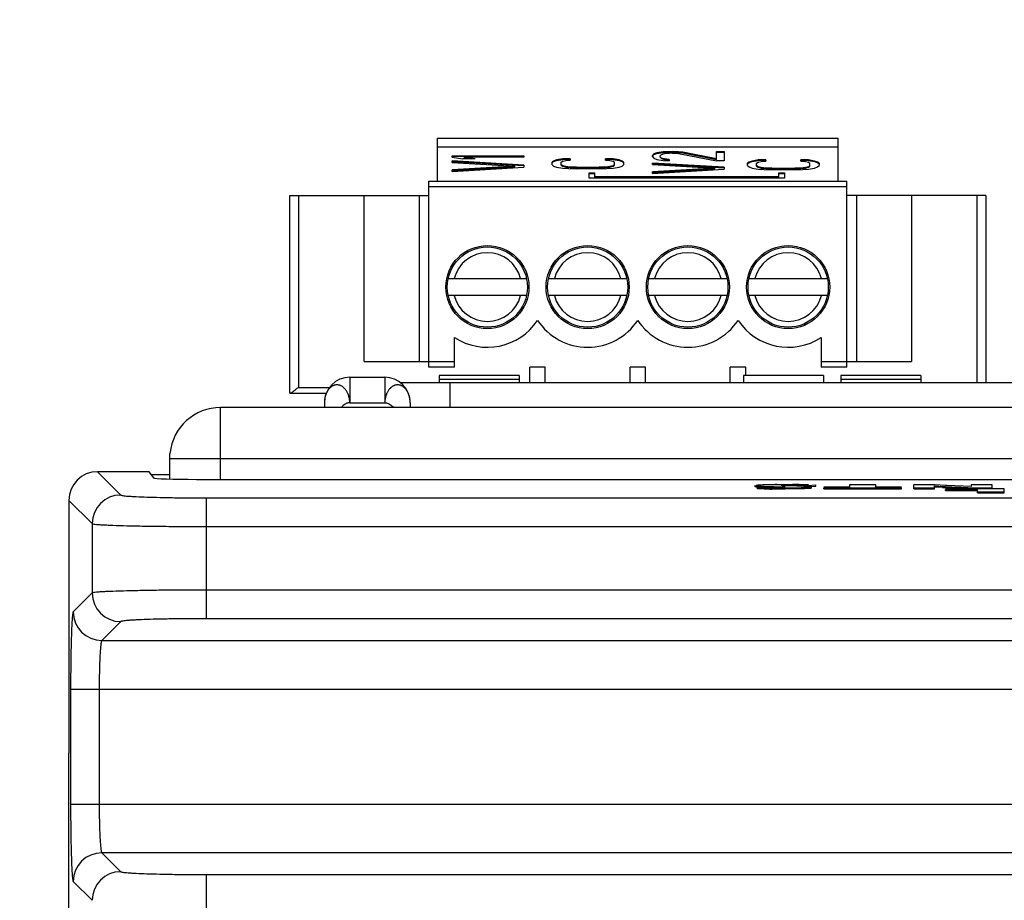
# Model space of a CAD drawing. Header units: inches. Extents: x 0 to 34, y 0 to 22.
# Tile 127 of 157: x 13.2 to 14.6, y 15.8 to 17. Entities that reach past the tile are written whole.
import ezdxf

# ---------------------------------------------------------------- set-up
doc = ezdxf.new("R2010")
doc.units = ezdxf.units.IN
doc.header["$LTSCALE"] = 1.87
doc.header["$MEASUREMENT"] = 0
doc.layers.get('0').update_dxf_attribs({"linetype": 'CONTINUOUS'})
doc.layers.add('DIMENSIONS', color=7, linetype='CONTINUOUS')
doc.styles.get("Standard").update_dxf_attribs({"font": 'txt', "width": 0.8})
doc.dimstyles.new('DIMSTYLE_1', dxfattribs={"dimtxt": 0.125, "dimasz": 0.18, "dimexe": 0.125, "dimexo": 0.0625, "dimgap": 0.0625, "dimtad": 0, "dimtih": 1, "dimtoh": 1, "dimzin": 4, "dimdsep": 46, "dimtxsty": 'STANDARD', "dimblk": '_FILLED', "dimblk1": '_FILLED', "dimblk2": '_FILLED', "dimcen": 0.09, "dimadec": 0, "dimazin": 0, "dimtp": 0.01, "dimtm": 0.01, "dimtfac": 1, "dimtofl": 0, "dimtmove": 0, "dimatfit": 3, "dimldrblk": '_FILLED', "dimfxl": 1, "dimtolj": 1, "dimtzin": 4, "dimarcsym": 0})

# ---------------------------------------------------------------- blocks, each defined once
blk = doc.blocks.new('_FILLED')
at = {"color": 0, "linetype": 'BYBLOCK'}
blk.add_solid([(0, 0), (-1, 0.1736), (-1, -0.1736)], dxfattribs=at)
blk = doc.blocks.new('*D1')
at = {"layer": 'DIMENSIONS', "color": 2, "linetype": 'CONTINUOUS'}
for p, q in [((12.5437, 20.0523), (11.5777, 20.0523)), ((11.7027, 20.0523), (11.7026, 16.2593)), ((11.7026, 12.2163), (11.7026, 16.0093)), ((13.4092, 12.2163), (11.5776, 12.2163))]:
    blk.add_line(p, q, dxfattribs=at)
at = {"layer": 'DIMENSIONS', "color": 2, "linetype": 'CONTINUOUS', "xscale": 0.18, "yscale": 0.18, "zscale": 0.18}
for p, rotation in [((11.7027, 20.0523), 89.9986271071), ((11.7026, 12.2163), 270)]:
    blk.add_blockref('_FILLED', p, dxfattribs=dict(at, rotation=rotation))
at = {"layer": 'DIMENSIONS', "color": 2, "linetype": 'CONTINUOUS', "insert": (11.7026, 16.1968), "char_height": 0.125, "width": 1.025, "attachment_point": 2, "line_spacing_factor": 0.9}
blk.add_mtext('7.84{\\Ftxt.shx;\\W1.000000;\\H0.125000; }[199]', dxfattribs=at)

msp = doc.modelspace()

# ---------------------------------------------------------------- linework, layer by layer
at = {"color": 7, "linetype": 'CONTINUOUS'}
for p, q in [((13.8207, 16.8845), (13.8207, 16.8255)), ((13.8207, 16.8845), (14.3719, 16.8845)), ((14.3719, 16.8255), (14.3719, 16.8845)), ((13.8207, 16.8724), (14.3719, 16.8724)), ((14.1185, 16.8628), (14.1165, 16.8606)), ((14.1165, 16.8599), (14.1185, 16.862)), ((14.1227, 16.8642), (14.1185, 16.8628)), ((14.1185, 16.862), (14.1227, 16.8635)), ((14.1185, 16.862), (14.1185, 16.8628)), ((14.1311, 16.8657), (14.1227, 16.8642)), ((14.1227, 16.8635), (14.1311, 16.8649)), ((14.1227, 16.8635), (14.1227, 16.8642)), ((14.1269, 16.8603), (14.129, 16.8621)), ((14.129, 16.8621), (14.1332, 16.8632)), ((14.1395, 16.866), (14.1311, 16.8657)), ((14.1311, 16.8649), (14.1311, 16.8657)), ((14.1311, 16.8649), (14.1395, 16.8653)), ((14.1332, 16.8632), (14.1395, 16.8639)), ((14.1395, 16.8653), (14.1395, 16.866)), ((14.1395, 16.866), (14.1437, 16.866)), ((14.1395, 16.8653), (14.1437, 16.8653)), ((14.1437, 16.8639), (14.1395, 16.8639)), ((14.1437, 16.8653), (14.1437, 16.866)), ((14.1521, 16.8657), (14.1437, 16.866)), ((14.1437, 16.8653), (14.1521, 16.8649)), ((14.1437, 16.8639), (14.1521, 16.8632)), ((14.1521, 16.8649), (14.1521, 16.8657)), ((14.1583, 16.865), (14.1521, 16.8657)), ((14.1521, 16.8649), (14.1583, 16.8642)), ((14.1521, 16.8632), (14.2044, 16.8531)), ((14.1583, 16.8642), (14.1583, 16.865)), ((14.2044, 16.856), (14.1583, 16.865)), ((14.1583, 16.8642), (14.2044, 16.8552)), ((14.2044, 16.8552), (14.2044, 16.866)), ((14.2044, 16.866), (14.2149, 16.866)), ((14.2044, 16.8653), (14.2149, 16.8653)), ((14.2149, 16.866), (14.2149, 16.8531)), ((13.8414, 16.8581), (13.8414, 16.8603)), ((13.8414, 16.8603), (13.9398, 16.8603)), ((13.8414, 16.8595), (13.9398, 16.8595)), ((13.8414, 16.8581), (13.856, 16.856)), ((13.8414, 16.8509), (13.8414, 16.8531)), ((13.9398, 16.8473), (13.8414, 16.8531)), ((13.8414, 16.8523), (13.9398, 16.8466)), ((13.8414, 16.8509), (13.9272, 16.8459)), ((13.8728, 16.856), (13.856, 16.856)), ((13.8581, 16.8574), (13.8581, 16.8581)), ((13.8728, 16.856), (13.8581, 16.8581)), ((13.9398, 16.8581), (13.8581, 16.8581)), ((13.8581, 16.8574), (13.8677, 16.856)), ((13.9398, 16.8603), (13.9398, 16.8581)), ((13.9806, 16.853), (13.9785, 16.8512)), ((13.9785, 16.8504), (13.9806, 16.8522)), ((13.9785, 16.8479), (13.9785, 16.8512)), ((13.9848, 16.8544), (13.9806, 16.853)), ((13.9806, 16.8522), (13.9848, 16.8537)), ((13.9806, 16.8522), (13.9806, 16.853)), ((13.9932, 16.8559), (13.9848, 16.8544)), ((13.9848, 16.8537), (13.9932, 16.8551)), ((13.9848, 16.8537), (13.9848, 16.8544)), ((13.9911, 16.8512), (13.9932, 16.8526)), ((13.9911, 16.8472), (13.9911, 16.8512)), ((14.0036, 16.8562), (13.9932, 16.8559)), ((13.9932, 16.8551), (13.9932, 16.8559)), ((13.9932, 16.8551), (14.0036, 16.8555)), ((13.9932, 16.8526), (13.9973, 16.8537)), ((13.9973, 16.8537), (14.0036, 16.8541)), ((14.0036, 16.8562), (14.0036, 16.8541)), ((14.0518, 16.8541), (14.0518, 16.8562)), ((14.0623, 16.8559), (14.0518, 16.8562)), ((14.0518, 16.8555), (14.0623, 16.8551)), ((14.0518, 16.8541), (14.0581, 16.8537)), ((14.0581, 16.8537), (14.0623, 16.8526)), ((14.0623, 16.8551), (14.0623, 16.8559)), ((14.0706, 16.8544), (14.0623, 16.8559)), ((14.0623, 16.8551), (14.0706, 16.8537)), ((14.0623, 16.8526), (14.0644, 16.8512)), ((14.0644, 16.8472), (14.0644, 16.8512)), ((14.0706, 16.8537), (14.0706, 16.8544)), ((14.0748, 16.853), (14.0706, 16.8544)), ((14.0706, 16.8537), (14.0748, 16.8522)), ((14.0748, 16.8522), (14.0748, 16.853)), ((14.0769, 16.8512), (14.0748, 16.853)), ((14.0748, 16.8522), (14.0769, 16.8504)), ((14.0769, 16.8512), (14.0769, 16.8479)), ((14.1165, 16.8592), (14.1165, 16.8606)), ((14.1165, 16.8592), (14.1185, 16.8567)), ((14.1165, 16.8481), (14.1165, 16.8502)), ((14.2149, 16.8445), (14.1165, 16.8502)), ((14.1165, 16.8495), (14.2149, 16.8437)), ((14.1185, 16.8567), (14.1227, 16.8552)), ((14.1227, 16.8552), (14.1311, 16.8538)), ((14.1269, 16.8581), (14.1269, 16.8603)), ((14.129, 16.857), (14.1269, 16.8588)), ((14.1269, 16.8581), (14.129, 16.8563)), ((14.129, 16.8563), (14.129, 16.857)), ((14.1332, 16.856), (14.129, 16.857)), ((14.129, 16.8563), (14.1332, 16.8552)), ((14.1311, 16.8538), (14.1395, 16.8534)), ((14.1332, 16.8552), (14.1332, 16.856)), ((14.1395, 16.8552), (14.1332, 16.856)), ((14.1332, 16.8552), (14.1395, 16.8545)), ((14.1395, 16.8552), (14.1395, 16.8534)), ((14.2149, 16.8531), (14.2044, 16.8531)), ((14.2493, 16.8516), (14.2472, 16.8498)), ((14.2472, 16.849), (14.2493, 16.8508)), ((14.2472, 16.8466), (14.2472, 16.8498)), ((14.2534, 16.853), (14.2493, 16.8516)), ((14.2493, 16.8508), (14.2534, 16.8523)), ((14.2493, 16.8508), (14.2493, 16.8516)), ((14.2618, 16.8545), (14.2534, 16.853)), ((14.2534, 16.8523), (14.2618, 16.8537)), ((14.2534, 16.8523), (14.2534, 16.853)), ((14.2597, 16.8498), (14.2618, 16.8512)), ((14.2597, 16.8458), (14.2597, 16.8498)), ((14.2723, 16.8548), (14.2618, 16.8545)), ((14.2618, 16.8537), (14.2618, 16.8545)), ((14.2618, 16.8537), (14.2723, 16.8541)), ((14.2618, 16.8512), (14.266, 16.8523)), ((14.266, 16.8523), (14.2723, 16.8527)), ((14.2723, 16.8548), (14.2723, 16.8527)), ((14.3205, 16.8527), (14.3205, 16.8548)), ((14.3309, 16.8545), (14.3205, 16.8548)), ((14.3205, 16.8541), (14.3309, 16.8537)), ((14.3205, 16.8527), (14.3267, 16.8523)), ((14.3267, 16.8523), (14.3309, 16.8512)), ((14.3309, 16.8537), (14.3309, 16.8545)), ((14.3393, 16.853), (14.3309, 16.8545)), ((14.3309, 16.8537), (14.3393, 16.8523)), ((14.3309, 16.8512), (14.333, 16.8498)), ((14.333, 16.8458), (14.333, 16.8498)), ((14.3393, 16.8523), (14.3393, 16.853)), ((14.3435, 16.8516), (14.3393, 16.853)), ((14.3393, 16.8523), (14.3435, 16.8508)), ((14.3435, 16.8508), (14.3435, 16.8516)), ((14.3456, 16.8498), (14.3435, 16.8516)), ((14.3435, 16.8508), (14.3456, 16.849)), ((14.3456, 16.8498), (14.3456, 16.8466)), ((13.9272, 16.8459), (13.8414, 16.8408)), ((13.8414, 16.8401), (13.9272, 16.8451)), ((13.8414, 16.8387), (13.9398, 16.8444)), ((13.8414, 16.8387), (13.8414, 16.8408)), ((13.9272, 16.8451), (13.9272, 16.8459)), ((13.9398, 16.8473), (13.9398, 16.8444)), ((13.9785, 16.8479), (13.9806, 16.8461)), ((13.9806, 16.8461), (13.9848, 16.8447)), ((13.9848, 16.8447), (13.9932, 16.8433)), ((13.9932, 16.8465), (13.9911, 16.8479)), ((13.9911, 16.8472), (13.9932, 16.8458)), ((13.9932, 16.8458), (13.9932, 16.8465)), ((13.9973, 16.8454), (13.9932, 16.8465)), ((13.9932, 16.8458), (13.9973, 16.8447)), ((13.9932, 16.8433), (14.0015, 16.8425)), ((13.9973, 16.8447), (13.9973, 16.8454)), ((14.0036, 16.8447), (13.9973, 16.8454)), ((13.9973, 16.8447), (14.0036, 16.844)), ((14.0015, 16.8425), (14.012, 16.8422)), ((14.0036, 16.844), (14.0036, 16.8447)), ((14.012, 16.8443), (14.0036, 16.8447)), ((14.0036, 16.844), (14.012, 16.8436)), ((14.012, 16.8436), (14.012, 16.8443)), ((14.012, 16.8443), (14.0434, 16.8443)), ((14.012, 16.8436), (14.0434, 16.8436)), ((14.0434, 16.8422), (14.012, 16.8422)), ((14.0295, 16.8294), (14.0295, 16.8366)), ((14.0295, 16.8366), (14.0374, 16.8366)), ((14.0295, 16.8358), (14.0374, 16.8358)), ((14.0374, 16.831), (14.0374, 16.8366)), ((14.0518, 16.8447), (14.0434, 16.8443)), ((14.0434, 16.8436), (14.0434, 16.8443)), ((14.0434, 16.8436), (14.0518, 16.844)), ((14.0434, 16.8422), (14.0539, 16.8425)), ((14.0581, 16.8454), (14.0518, 16.8447)), ((14.0518, 16.844), (14.0518, 16.8447)), ((14.0518, 16.844), (14.0581, 16.8447)), ((14.0539, 16.8425), (14.0623, 16.8433)), ((14.0623, 16.8465), (14.0581, 16.8454)), ((14.0581, 16.8447), (14.0623, 16.8458)), ((14.0581, 16.8447), (14.0581, 16.8454)), ((14.0644, 16.8479), (14.0623, 16.8465)), ((14.0623, 16.8458), (14.0644, 16.8472)), ((14.0623, 16.8458), (14.0623, 16.8465)), ((14.0623, 16.8433), (14.0706, 16.8447)), ((14.0706, 16.8447), (14.0748, 16.8461)), ((14.0748, 16.8461), (14.0769, 16.8479)), ((14.1165, 16.8481), (14.2023, 16.843)), ((14.2023, 16.843), (14.1165, 16.838)), ((14.1165, 16.8372), (14.2023, 16.8423)), ((14.1165, 16.8358), (14.2149, 16.8416)), ((14.1165, 16.8358), (14.1165, 16.838)), ((14.2023, 16.8423), (14.2023, 16.843)), ((14.2149, 16.8445), (14.2149, 16.8416)), ((14.2472, 16.8466), (14.2493, 16.8448)), ((14.2493, 16.8448), (14.2534, 16.8433)), ((14.2534, 16.8433), (14.2618, 16.8419)), ((14.2618, 16.8451), (14.2597, 16.8466)), ((14.2597, 16.8458), (14.2618, 16.8444)), ((14.2618, 16.8444), (14.2618, 16.8451)), ((14.266, 16.844), (14.2618, 16.8451)), ((14.2618, 16.8444), (14.266, 16.8433)), ((14.2618, 16.8419), (14.2702, 16.8412)), ((14.266, 16.8433), (14.266, 16.844)), ((14.2723, 16.8433), (14.266, 16.844)), ((14.266, 16.8433), (14.2723, 16.8426)), ((14.2702, 16.8412), (14.2807, 16.8408)), ((14.2723, 16.8426), (14.2723, 16.8433)), ((14.2807, 16.843), (14.2723, 16.8433)), ((14.2723, 16.8426), (14.2807, 16.8422)), ((14.2807, 16.8422), (14.2807, 16.843)), ((14.2807, 16.843), (14.3121, 16.843)), ((14.2807, 16.8422), (14.3121, 16.8422)), ((14.3121, 16.8408), (14.2807, 16.8408)), ((14.2903, 16.831), (14.2903, 16.8366)), ((14.2903, 16.8366), (14.2981, 16.8366)), ((14.2903, 16.8358), (14.2981, 16.8358)), ((14.2981, 16.8366), (14.2981, 16.8294)), ((14.3205, 16.8433), (14.3121, 16.843)), ((14.3121, 16.8422), (14.3121, 16.843)), ((14.3121, 16.8422), (14.3205, 16.8426)), ((14.3121, 16.8408), (14.3225, 16.8412)), ((14.3267, 16.844), (14.3205, 16.8433)), ((14.3205, 16.8426), (14.3205, 16.8433)), ((14.3205, 16.8426), (14.3267, 16.8433)), ((14.3225, 16.8412), (14.3309, 16.8419)), ((14.3309, 16.8451), (14.3267, 16.844)), ((14.3267, 16.8433), (14.3309, 16.8444)), ((14.3267, 16.8433), (14.3267, 16.844)), ((14.333, 16.8466), (14.3309, 16.8451)), ((14.3309, 16.8444), (14.333, 16.8458)), ((14.3309, 16.8444), (14.3309, 16.8451)), ((14.3309, 16.8419), (14.3393, 16.8433)), ((14.3393, 16.8433), (14.3435, 16.8448)), ((14.3435, 16.8448), (14.3456, 16.8466)), ((13.8089, 16.5696), (13.8089, 16.8255)), ((13.8089, 16.8255), (14.3837, 16.8255)), ((14.2981, 16.8294), (14.0295, 16.8294)), ((14.0374, 16.8317), (14.2903, 16.8317)), ((14.0374, 16.831), (14.2903, 16.831)), ((14.3837, 16.5696), (14.3837, 16.8255)), ((14.3837, 16.8176), (13.8089, 16.8176)), ((13.618, 16.5342), (13.618, 16.8058)), ((13.618, 16.8058), (13.8089, 16.8058)), ((13.6298, 16.8058), (13.6298, 16.542)), ((13.7203, 16.5775), (13.7203, 16.8058)), ((13.7958, 16.8058), (13.7958, 16.5775)), ((14.5747, 16.8058), (14.3837, 16.8058)), ((14.3968, 16.8058), (14.3968, 16.5775)), ((14.4723, 16.8058), (14.4723, 16.5775)), ((14.5629, 16.5483), (14.5629, 16.8058)), ((14.5747, 16.8058), (14.5747, 16.5483)), ((13.8358, 16.6916), (13.9435, 16.6916)), ((13.9736, 16.6916), (14.0813, 16.6916)), ((14.1114, 16.6916), (14.2191, 16.6916)), ((14.2492, 16.6916), (14.3569, 16.6916)), ((13.9435, 16.668), (13.8358, 16.668)), ((14.0813, 16.668), (13.9736, 16.668)), ((14.2191, 16.668), (14.1114, 16.668)), ((14.3569, 16.668), (14.2492, 16.668)), ((13.8444, 16.5696), (13.8444, 16.6106)), ((14.3483, 16.6106), (14.3483, 16.5696)), ((13.7203, 16.5775), (13.8444, 16.5775)), ((13.8444, 16.5696), (13.8089, 16.5696)), ((13.9479, 16.5483), (13.9479, 16.5696)), ((13.9692, 16.5696), (13.9479, 16.5696)), ((13.9692, 16.5483), (13.9692, 16.5696)), ((14.0857, 16.5483), (14.0857, 16.5696)), ((14.107, 16.5696), (14.0857, 16.5696)), ((14.107, 16.5483), (14.107, 16.5696)), ((14.2235, 16.5483), (14.2235, 16.5696)), ((14.2448, 16.5696), (14.2235, 16.5696)), ((14.2448, 16.5583), (14.2448, 16.5696)), ((14.3483, 16.5775), (14.4723, 16.5775)), ((14.3837, 16.5696), (14.3483, 16.5696)), ((13.7005, 16.5559), (13.7005, 16.5209)), ((13.7005, 16.5559), (13.7485, 16.5559)), ((13.7485, 16.5559), (13.7485, 16.5209)), ((13.8235, 16.5583), (13.8235, 16.5483)), ((13.9335, 16.5583), (13.8235, 16.5583)), ((13.8235, 16.5533), (13.9335, 16.5533)), ((13.9335, 16.5583), (13.9335, 16.5483)), ((14.2415, 16.5583), (14.2415, 16.5483)), ((14.3515, 16.5583), (14.2415, 16.5583)), ((14.3515, 16.5583), (14.3515, 16.5483)), ((14.3755, 16.5583), (14.3755, 16.5483)), ((14.4855, 16.5583), (14.3755, 16.5583)), ((14.3755, 16.5533), (14.4855, 16.5533)), ((14.4855, 16.5583), (14.4855, 16.5483)), ((13.6298, 16.542), (13.6727, 16.542)), ((14.9785, 16.5483), (13.7703, 16.5483)), ((13.8385, 16.5144), (13.8385, 16.5483)), ((13.618, 16.5342), (13.6683, 16.5342)), ((13.6655, 16.5209), (13.6655, 16.5144)), ((13.7005, 16.5209), (13.7485, 16.5209)), ((13.7835, 16.5209), (13.7835, 16.5144)), ((13.3537, 16.426), (13.3856, 16.3941)), ((13.4245, 16.426), (13.3537, 16.426)), ((13.4245, 16.426), (13.4308, 16.4176)), ((13.453, 16.4216), (13.4278, 16.4216)), ((13.4899, 16.4156), (16.6072, 16.4156)), ((14.2575, 16.4055), (14.2575, 16.4071)), ((14.259, 16.4067), (14.2644, 16.4063)), ((14.2644, 16.4078), (14.2592, 16.4074)), ((14.2663, 16.4046), (14.2596, 16.4051)), ((14.2703, 16.4049), (14.261, 16.4042)), ((14.261, 16.4027), (14.261, 16.4042)), ((14.27, 16.4025), (14.261, 16.4027)), ((14.2729, 16.408), (14.2644, 16.4078)), ((14.2644, 16.4063), (14.27, 16.4061)), ((14.2644, 16.4063), (14.27, 16.4061)), ((14.2882, 16.4047), (14.2703, 16.4049)), ((14.2769, 16.4042), (14.2769, 16.4058)), ((14.2769, 16.4058), (14.2911, 16.4054)), ((14.2849, 16.4056), (14.2911, 16.4054)), ((14.2946, 16.4048), (14.2882, 16.4047)), ((14.2911, 16.4054), (14.2981, 16.4051)), ((14.2936, 16.4083), (14.2925, 16.4083)), ((14.2927, 16.4024), (14.2927, 16.404)), ((14.2951, 16.4069), (14.2937, 16.4071)), ((14.2951, 16.4069), (14.2937, 16.4071)), ((14.2989, 16.405), (14.2946, 16.4048)), ((14.2995, 16.4067), (14.2951, 16.4069)), ((14.2978, 16.4074), (14.3027, 16.4075)), ((14.2981, 16.4051), (14.2989, 16.405)), ((14.3027, 16.4083), (14.2989, 16.4083)), ((14.3027, 16.4083), (14.2989, 16.4083)), ((14.3065, 16.4065), (14.2995, 16.4067)), ((14.315, 16.4062), (14.2995, 16.4067)), ((14.315, 16.4062), (14.3065, 16.4065)), ((14.3266, 16.4058), (14.315, 16.4062)), ((14.3329, 16.4055), (14.315, 16.4062)), ((14.3297, 16.4072), (14.3408, 16.4079)), ((14.3297, 16.4057), (14.3297, 16.4072)), ((14.3309, 16.4081), (14.3298, 16.4082)), ((14.3349, 16.406), (14.3408, 16.4064)), ((14.335, 16.4035), (14.335, 16.4051)), ((14.3408, 16.4064), (14.3408, 16.4079)), ((14.3871, 16.4048), (14.3522, 16.4048)), ((14.3522, 16.4025), (14.3522, 16.404)), ((14.3522, 16.404), (14.4586, 16.404)), ((14.3522, 16.4025), (14.4586, 16.4025)), ((14.3871, 16.4083), (14.3871, 16.4048)), ((14.4236, 16.4083), (14.3871, 16.4083)), ((14.4236, 16.4048), (14.4236, 16.4083)), ((14.4586, 16.4048), (14.4236, 16.4048)), ((14.4586, 16.4025), (14.4586, 16.404)), ((14.4755, 16.4025), (14.4755, 16.4083)), ((14.4999, 16.4083), (14.4755, 16.4083)), ((14.4755, 16.404), (14.5042, 16.404)), ((14.4755, 16.4025), (14.5042, 16.4025)), ((14.5045, 16.4081), (14.4999, 16.4083)), ((14.5045, 16.4081), (14.4999, 16.4083)), ((14.5042, 16.4049), (14.5042, 16.4065)), ((14.5042, 16.4065), (14.5164, 16.4058)), ((14.5042, 16.404), (14.5042, 16.4049)), ((14.5042, 16.4025), (14.5042, 16.404)), ((14.5043, 16.4065), (14.5164, 16.4058)), ((14.5149, 16.4043), (14.5043, 16.4049)), ((14.5194, 16.4074), (14.5045, 16.4081)), ((14.5194, 16.4074), (14.5045, 16.4081)), ((14.5164, 16.4058), (14.5193, 16.4057)), ((14.5164, 16.4058), (14.5193, 16.4057)), ((14.5999, 16.4027), (14.5191, 16.4027)), ((14.5191, 16.4004), (14.5191, 16.4019)), ((14.5191, 16.4019), (14.5634, 16.4019)), ((14.5212, 16.4074), (14.5194, 16.4074)), ((14.5212, 16.4074), (14.5194, 16.4074)), ((14.5545, 16.4058), (14.5212, 16.4074)), ((14.5546, 16.4058), (14.5212, 16.4074)), ((14.5418, 16.4031), (14.5277, 16.4037)), ((14.5506, 16.4027), (14.5418, 16.4031)), ((14.5544, 16.4041), (14.5568, 16.404)), ((14.5545, 16.4041), (14.5568, 16.404)), ((14.5546, 16.4083), (14.5546, 16.4058)), ((14.5833, 16.4083), (14.5546, 16.4083)), ((14.5568, 16.4025), (14.5568, 16.404)), ((14.5568, 16.404), (14.5833, 16.404)), ((14.5634, 16.3969), (14.5634, 16.4019)), ((14.5833, 16.4025), (14.5833, 16.4083)), ((14.5999, 16.3969), (14.5999, 16.4027)), ((13.5037, 16.2242), (13.5037, 16.3901)), ((13.5037, 16.3901), (16.5934, 16.3901)), ((14.5191, 16.4004), (14.5634, 16.4004)), ((14.5634, 16.3985), (14.5999, 16.3985)), ((14.5634, 16.3969), (14.5999, 16.3969)), ((13.3144, 16.3867), (13.3144, 16.0395)), ((13.3144, 16.3867), (13.3463, 16.3548)), ((13.3463, 16.3548), (13.3463, 16.2596)), ((13.5037, 16.3508), (16.5934, 16.3508)), ((13.3463, 16.2596), (13.3203, 16.2336)), ((16.5934, 16.2635), (13.5037, 16.2635)), ((13.3856, 16.2202), (13.3597, 16.1942)), ((16.5934, 16.2241), (13.5037, 16.2242)), ((13.3597, 16.1942), (16.7374, 16.1942)), ((13.3167, 16.1273), (13.3167, 15.9695)), ((13.3167, 16.1273), (16.7803, 16.1273)), ((13.3561, 16.1273), (13.3561, 15.9695)), ((13.3144, 12.954), (13.3145, 16.0395)), ((13.3167, 15.9695), (16.7803, 15.9695)), ((13.3597, 15.9026), (13.3856, 15.8766)), ((16.7374, 15.9026), (13.3597, 15.9026)), ((13.3203, 15.8633), (13.3463, 15.8373)), ((13.5037, 15.742), (13.5037, 15.8726)), ((13.5037, 15.8726), (16.5934, 15.8726))]:
    msp.add_line(p, q, dxfattribs=at)
at = {"color": 3, "linetype": 'CONTINUOUS'}
for p, q in [((13.523, 16.4156), (13.523, 16.5144)), ((16.573, 16.5144), (13.523, 16.5144)), ((13.453, 16.4161), (13.453, 16.4444)), ((13.4533, 16.4444), (13.4533, 16.4513)), ((13.4533, 16.4444), (16.6426, 16.4444))]:
    msp.add_line(p, q, dxfattribs=at)
at = {"color": 7, "linetype": 'CONTINUOUS'}
for centre, radius in [((13.8896, 16.6798), 0.0571), ((13.8896, 16.6798), 0.0551), ((14.0274, 16.6798), 0.0571), ((14.0274, 16.6798), 0.0551), ((14.1652, 16.6798), 0.0571), ((14.1652, 16.6798), 0.0551), ((14.303, 16.6798), 0.0571), ((14.303, 16.6798), 0.0551)]:
    msp.add_circle(centre, radius, dxfattribs=at)
for centre, radius, start, end in [((13.8896, 16.6798), 0.0472, 14.4775, 165.5225), ((14.0274, 16.6798), 0.0472, 14.4775, 165.5225), ((14.1652, 16.6798), 0.0472, 14.4775, 165.5225), ((14.303, 16.6798), 0.0472, 14.4775, 165.5225), ((13.8896, 16.6798), 0.0472, 194.4775, 345.5225), ((14.0274, 16.6798), 0.0472, 194.4775, 345.5225), ((14.1652, 16.6798), 0.0472, 194.4775, 345.5225), ((14.303, 16.6798), 0.0472, 194.4775, 345.5225), ((13.8896, 16.6798), 0.0827, 236.7962, 326.4427), ((14.0274, 16.6798), 0.0827, 213.5573, 326.4427), ((14.1652, 16.6798), 0.0827, 213.5573, 326.4427), ((14.303, 16.6798), 0.0827, 213.5573, 303.2038), ((13.7005, 16.5209), 0.035, 89.9993, 179.9993), ((13.7485, 16.5209), 0.035, 359.9993, 89.9993), ((13.3537, 16.3867), 0.0394, 90.0153, 179.9834), ((14.2807, 17.3425), 0.9384, 268.7974, 269.3646), ((14.2801, 17.3093), 0.9052, 268.7883, 269.3764), ((14.3136, 17.5518), 1.1466, 267.8213, 268.1662), ((14.3132, 17.5473), 1.1421, 267.8324, 268.1797), ((14.292, 18.1815), 1.7792, 269.2907, 269.629), ((14.283, 17.0149), 0.6101, 268.8143, 269.273), ((14.2925, 18.2213), 1.8173, 269.3007, 270.0058), ((14.2924, 18.2185), 1.8145, 269.3006, 270.0069), ((14.2946, 15.4605), 0.9478, 90.5776, 91.3129), ((14.2945, 15.4713), 0.937, 90.5733, 91.3171), ((14.2866, 17.313), 0.9082, 269.2817, 269.6571), ((14.3449, 18.5155), 2.1108, 268.1546, 268.3699), ((14.2927, 18.2743), 1.8719, 269.627, 269.9988), ((14.288, 17.5426), 1.1378, 269.6557, 270.0076), ((14.2988, 15.0893), 1.319, 90.4641, 90.5932), ((14.2987, 15.0988), 1.3096, 90.4652, 90.5952), ((14.3006, 14.8618), 1.5465, 90.2577, 90.463), ((14.3004, 14.8791), 1.5292, 90.2953, 90.4631), ((14.2885, 16.8529), 0.4482, 269.9586, 270.5413), ((14.2901, 16.6773), 0.2725, 270.5433, 270.9355), ((14.2927, 18.068), 1.6641, 269.9983, 270.215), ((14.2927, 18.0676), 1.6636, 269.9983, 270.2151), ((14.2927, 18.0665), 1.6641, 269.9983, 270.215), ((14.3021, 14.5314), 1.8769, 90.0992, 90.2595), ((14.3021, 14.5349), 1.8734, 90.0983, 90.2589), ((14.3027, 13.8721), 2.5362, 89.859, 90.0003), ((14.303, 14.0824), 2.3259, 89.6286, 90.0085), ((14.3087, 15.8513), 0.5563, 89.9803, 90.6243), ((14.3087, 15.8514), 0.5561, 89.9802, 90.6244), ((14.3037, 14.2118), 2.1966, 89.6233, 89.8624), ((14.3089, 15.6939), 0.7137, 89.4042, 89.9985), ((14.3089, 15.6968), 0.7108, 89.403, 89.9997), ((14.3087, 15.681), 0.7266, 88.8463, 89.4012), ((14.3088, 15.6849), 0.7227, 88.8448, 89.4027), ((14.3088, 14.9056), 1.5027, 89.1996, 89.6437), ((14.3094, 14.9686), 1.4397, 89.1422, 89.6529), ((14.3053, 15.5093), 0.8982, 88.4414, 88.8451), ((14.3054, 15.5135), 0.8941, 88.4404, 88.846), ((14.6823, 19.8587), 3.4584, 267.2271, 267.4381), ((14.8557, 23.6501), 7.2522, 267.34081, 267.61946), ((14.8544, 23.6166), 7.2187, 267.33904, 267.61803), ((13.3857, 16.3547), 0.0394, 90.0831, 179.9156), ((13.3857, 16.2596), 0.0394, 180.082, 269.9167), ((13.3597, 16.2336), 0.0394, 180.082, 269.9167), ((13.3597, 15.8632), 0.0394, 90.0831, 179.9156), ((13.3857, 15.8372), 0.0394, 90.0831, 179.9156)]:
    msp.add_arc(centre, radius, start, end, dxfattribs=at)
at = {"color": 3, "linetype": 'CONTINUOUS'}
msp.add_arc((13.523, 16.4444), 0.07, 90, 174.3311, dxfattribs=at)
at = {"color": 7, "linetype": 'CONTINUOUS'}
for centre, major_axis, ratio, start_param, end_param in [((13.4245, 16.4162), (0, 0.00984), 0.026186, -0.034907, 0.02618), ((13.4899, 16.4177), (0.0591, 0), 0.034921, -3.115413, -1.570796)]:
    msp.add_ellipse(centre, major_axis=major_axis, ratio=ratio, start_param=start_param, end_param=end_param, dxfattribs=at)
for points, knots in [([(13.6187, 16.5342), (13.619, 16.5342), (13.6197, 16.5344), (13.6208, 16.535), (13.6221, 16.5359), (13.624, 16.5374), (13.6266, 16.5394), (13.6287, 16.5412), (13.6298, 16.542)], [0, 0, 0, 0, 0.065531, 0.159932, 0.276158, 0.407254, 0.695647, 1, 1, 1, 1]), ([(13.7005, 16.5209), (13.7005, 16.5217), (13.7004, 16.5233), (13.7001, 16.5257), (13.6997, 16.528), (13.6991, 16.5303), (13.6983, 16.5325), (13.6974, 16.5345), (13.6964, 16.5365), (13.6952, 16.5382), (13.6939, 16.5398), (13.6927, 16.541), (13.6918, 16.5419), (13.6908, 16.5427), (13.6895, 16.5435), (13.6882, 16.5442), (13.6871, 16.5447), (13.686, 16.545), (13.6845, 16.5453), (13.6828, 16.5454), (13.6811, 16.5453), (13.6797, 16.545), (13.6786, 16.5447), (13.6775, 16.5442), (13.6762, 16.5435), (13.6746, 16.5425), (13.6732, 16.5413), (13.6718, 16.5398), (13.6705, 16.5382), (13.6694, 16.5365), (13.668, 16.5339), (13.6667, 16.5303), (13.6657, 16.5257), (13.6655, 16.5225), (13.6655, 16.5209)], [0, 0, 0, 0, 0.036331, 0.072545, 0.108413, 0.143769, 0.178485, 0.21244, 0.245508, 0.277591, 0.308668, 0.33876, 0.353428, 0.367826, 0.395814, 0.42288, 0.436178, 0.449378, 0.475547, 0.501469, 0.527172, 0.55297, 0.566054, 0.579339, 0.606573, 0.634659, 0.663473, 0.693083, 0.723703, 0.755484, 0.788346, 0.856625, 0.927583, 1, 1, 1, 1]), ([(13.7835, 16.5209), (13.7835, 16.5225), (13.7833, 16.5257), (13.7823, 16.5303), (13.781, 16.5339), (13.7796, 16.5365), (13.7785, 16.5382), (13.7773, 16.5398), (13.7759, 16.5413), (13.7744, 16.5425), (13.7729, 16.5435), (13.7716, 16.5442), (13.7704, 16.5447), (13.7693, 16.545), (13.7679, 16.5453), (13.7662, 16.5454), (13.7645, 16.5453), (13.7631, 16.545), (13.762, 16.5447), (13.7609, 16.5442), (13.7595, 16.5435), (13.7583, 16.5427), (13.7573, 16.5419), (13.7563, 16.541), (13.7551, 16.5398), (13.7538, 16.5382), (13.7526, 16.5365), (13.7516, 16.5345), (13.7507, 16.5325), (13.75, 16.5303), (13.7494, 16.528), (13.7489, 16.5257), (13.7486, 16.5233), (13.7486, 16.5217), (13.7485, 16.5209)], [0, 0, 0, 0, 0.072417, 0.143375, 0.211654, 0.244516, 0.276297, 0.306917, 0.336527, 0.365341, 0.393427, 0.420661, 0.433946, 0.44703, 0.472828, 0.498531, 0.524453, 0.550622, 0.563822, 0.57712, 0.604186, 0.632174, 0.646572, 0.66124, 0.691332, 0.722409, 0.754492, 0.78756, 0.821515, 0.856231, 0.891587, 0.927455, 0.963669, 1, 1, 1, 1]), ([(13.7005, 16.5209), (13.7, 16.5209), (13.6989, 16.5208), (13.6973, 16.5204), (13.6957, 16.5198), (13.6936, 16.5187), (13.6912, 16.517), (13.6896, 16.5153), (13.6889, 16.5144)], [0, 0, 0, 0, 0.117152, 0.237094, 0.35999, 0.485563, 0.74193, 1, 1, 1, 1]), ([(13.7485, 16.5209), (13.7491, 16.5209), (13.7501, 16.5208), (13.7518, 16.5204), (13.7533, 16.5198), (13.7554, 16.5187), (13.7578, 16.517), (13.7595, 16.5153), (13.7602, 16.5144)], [0, 0, 0, 0, 0.117152, 0.237094, 0.359989, 0.485562, 0.741929, 1, 1, 1, 1]), ([(14.2575, 16.4071), (14.2575, 16.407), (14.2582, 16.4068), (14.2592, 16.4066), (14.2615, 16.4065), (14.2633, 16.4064), (14.2644, 16.4063)], [0, 0, 0, 0, 0.055878, 0.219572, 0.524512, 1, 1, 1, 1]), ([(14.2596, 16.4051), (14.259, 16.4051), (14.2585, 16.4052), (14.2575, 16.4053), (14.2575, 16.4055)], [0, 0, 0, 0, 0.756066, 1, 1, 1, 1]), ([(14.2729, 16.408), (14.2714, 16.408), (14.2668, 16.4079), (14.2623, 16.4077), (14.2592, 16.4074)], [0, 0, 0, 0, 0.327271, 1, 1, 1, 1]), ([(14.2937, 16.4071), (14.2937, 16.4071), (14.2937, 16.4071), (14.2937, 16.4071), (14.2937, 16.4071)], [0, 0, 0, 0, 0.634618, 1, 1, 1, 1]), ([(14.299, 16.404), (14.302, 16.404), (14.3119, 16.4041), (14.3218, 16.4042), (14.3288, 16.4045)], [0, 0, 0, 0, 0.301528, 1, 1, 1, 1]), ([(14.299, 16.404), (14.3017, 16.404), (14.3117, 16.4041), (14.3216, 16.4042), (14.3288, 16.4045)], [0, 0, 0, 0, 0.280658, 1, 1, 1, 1]), ([(14.328, 16.4029), (14.3261, 16.4028), (14.3164, 16.4025), (14.3068, 16.4024), (14.299, 16.4024)], [0, 0, 0, 0, 0.193839, 1, 1, 1, 1]), ([(14.335, 16.4051), (14.335, 16.4053), (14.3339, 16.4053), (14.3327, 16.4056), (14.3299, 16.4057), (14.3278, 16.4058), (14.3266, 16.4058)], [0, 0, 0, 0, 0.070456, 0.263147, 0.574953, 1, 1, 1, 1]), ([(14.335, 16.4035), (14.335, 16.4033), (14.3341, 16.4033), (14.333, 16.4031), (14.3307, 16.403), (14.329, 16.4029), (14.328, 16.4029)], [0, 0, 0, 0, 0.071901, 0.268229, 0.580975, 1, 1, 1, 1]), ([(14.3288, 16.4045), (14.3297, 16.4045), (14.3312, 16.4046), (14.3333, 16.4047), (14.3342, 16.4049), (14.335, 16.4049), (14.335, 16.4051)], [0, 0, 0, 0, 0.419776, 0.732213, 0.927948, 1, 1, 1, 1]), ([(14.3288, 16.4045), (14.3302, 16.4045), (14.3321, 16.4046), (14.3342, 16.4049), (14.3348, 16.4049), (14.335, 16.405)], [0, 0, 0, 0, 0.69548, 0.899512, 1, 1, 1, 1]), ([(14.335, 16.405), (14.335, 16.405), (14.335, 16.4051), (14.335, 16.4051), (14.335, 16.4051)], [0, 0, 0, 0, 0.610803, 1, 1, 1, 1]), ([(13.3856, 16.3941), (13.3859, 16.3939), (13.3869, 16.3936), (13.3889, 16.3933), (13.392, 16.3929), (13.3961, 16.3925), (13.4012, 16.3922), (13.4098, 16.3917), (13.4226, 16.3912), (13.4401, 16.3908), (13.46, 16.3904), (13.4814, 16.3902), (13.4962, 16.3901), (13.5037, 16.3901)], [0, 0, 0, 0, 0.008613, 0.025967, 0.052172, 0.087038, 0.130266, 0.181475, 0.305904, 0.455815, 0.625692, 0.809363, 1, 1, 1, 1]), ([(13.3463, 16.3548), (13.3466, 16.3545), (13.348, 16.3543), (13.3507, 16.3539), (13.3548, 16.3536), (13.3602, 16.3532), (13.367, 16.3529), (13.3785, 16.3524), (13.3956, 16.3519), (13.4189, 16.3514), (13.4454, 16.3511), (13.474, 16.3508), (13.4937, 16.3508), (13.5037, 16.3508)], [0, 0, 0, 0, 0.008332, 0.025569, 0.051713, 0.086547, 0.129768, 0.180991, 0.30548, 0.455478, 0.625459, 0.809245, 1, 1, 1, 1]), ([(13.5037, 16.2635), (13.4937, 16.2635), (13.474, 16.2635), (13.4454, 16.2633), (13.4189, 16.2629), (13.3956, 16.2624), (13.3785, 16.2619), (13.367, 16.2615), (13.3602, 16.2611), (13.3548, 16.2608), (13.3507, 16.2604), (13.348, 16.26), (13.3466, 16.2598), (13.3463, 16.2596)], [0, 0, 0, 0, 0.190755, 0.374541, 0.544522, 0.69452, 0.819009, 0.870232, 0.913453, 0.948287, 0.974431, 0.991668, 1, 1, 1, 1]), ([(13.3203, 16.2336), (13.3201, 16.2334), (13.3199, 16.2324), (13.3195, 16.2306), (13.3192, 16.2278), (13.3189, 16.2242), (13.3186, 16.2196), (13.3182, 16.2118), (13.3177, 16.2003), (13.3173, 16.1845), (13.317, 16.1667), (13.3168, 16.1474), (13.3167, 16.1341), (13.3167, 16.1273)], [0, 0, 0, 0, 0.008609, 0.02597, 0.052174, 0.087051, 0.130274, 0.181483, 0.305908, 0.455827, 0.625683, 0.809408, 1, 1, 1, 1]), ([(13.5037, 16.2242), (13.4962, 16.2242), (13.4814, 16.2241), (13.46, 16.2239), (13.4401, 16.2236), (13.4226, 16.2231), (13.4098, 16.2226), (13.4012, 16.2221), (13.3961, 16.2218), (13.392, 16.2214), (13.3889, 16.2211), (13.3869, 16.2207), (13.3859, 16.2204), (13.3856, 16.2202)], [0, 0, 0, 0, 0.190637, 0.374308, 0.544185, 0.694096, 0.818525, 0.869734, 0.912962, 0.947828, 0.974033, 0.991387, 1, 1, 1, 1]), ([(13.3597, 16.1942), (13.3595, 16.1941), (13.3592, 16.1935), (13.3589, 16.1924), (13.3586, 16.1906), (13.3581, 16.1872), (13.3576, 16.1815), (13.3571, 16.1733), (13.3566, 16.1634), (13.3562, 16.1479), (13.3561, 16.1357), (13.3561, 16.1273)], [0, 0, 0, 0, 0.009511, 0.027281, 0.053695, 0.088667, 0.183075, 0.307312, 0.456934, 0.62644, 1, 1, 1, 1]), ([(13.3167, 15.9695), (13.3167, 15.9627), (13.3168, 15.9495), (13.317, 15.9302), (13.3173, 15.9123), (13.3177, 15.8965), (13.3182, 15.885), (13.3186, 15.8773), (13.3189, 15.8727), (13.3192, 15.869), (13.3195, 15.8662), (13.3199, 15.8644), (13.3201, 15.8635), (13.3203, 15.8633)], [0, 0, 0, 0, 0.190592, 0.374317, 0.544173, 0.694092, 0.818517, 0.869726, 0.912949, 0.947826, 0.97403, 0.991391, 1, 1, 1, 1]), ([(13.3561, 15.9695), (13.3561, 15.9611), (13.3562, 15.949), (13.3566, 15.9335), (13.3571, 15.9236), (13.3576, 15.9153), (13.3581, 15.9097), (13.3586, 15.9062), (13.3589, 15.9045), (13.3592, 15.9033), (13.3595, 15.9027), (13.3597, 15.9026)], [0, 0, 0, 0, 0.37356, 0.543066, 0.692687, 0.816924, 0.911333, 0.946304, 0.972719, 0.990489, 1, 1, 1, 1]), ([(13.3856, 15.8766), (13.3859, 15.8764), (13.3869, 15.8761), (13.3889, 15.8758), (13.392, 15.8754), (13.3961, 15.8751), (13.4012, 15.8747), (13.4098, 15.8742), (13.4226, 15.8737), (13.4401, 15.8733), (13.46, 15.8729), (13.4814, 15.8727), (13.4962, 15.8726), (13.5037, 15.8726)], [0, 0, 0, 0, 0.008613, 0.025967, 0.052172, 0.087038, 0.130266, 0.181475, 0.305904, 0.455815, 0.625692, 0.809363, 1, 1, 1, 1])]:
    msp.add_open_spline(points, degree=3, knots=knots, dxfattribs=at)

# ---------------------------------------------------------------- dimensions: what is measured, and where the dimension line sits
at = {"layer": 'DIMENSIONS', "color": 2, "linetype": 'CONTINUOUS'}
dim = msp.add_linear_dim(base=(11.7027, 20.0523), p1=(13.4717, 12.2163), p2=(12.6062, 20.0523), angle=89.9993, dimstyle='DIMSTYLE_1', dxfattribs=at)
dim.commit()
dim.dimension.update_dxf_attribs({"geometry": '*D1', "text_midpoint": (11.7026, 16.1343), "dimtype": 160})

doc.saveas('drawing.dxf')
